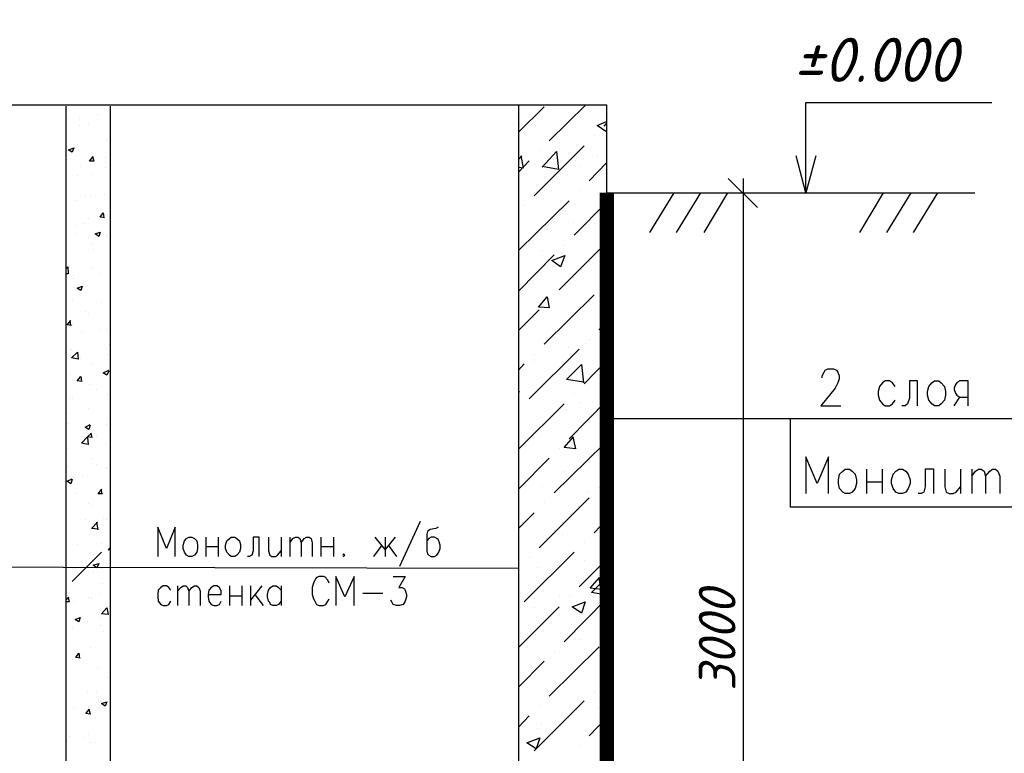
# Model space of a CAD drawing. Extents: x -119078 to 1619993, y 264752 to 340742.
# Tile 179 of 220: x 1048376 to 1055063, y 307114 to 312100. Entities that reach past the tile are written whole.
import ezdxf

# ---------------------------------------------------------------- set-up
doc = ezdxf.new("R2010")
doc.units = 0
doc.header["$MEASUREMENT"] = 0
doc.linetypes.add('CONTI', pattern=[0])
doc.layers.get('0').update_dxf_attribs({"color": 250, "linetype": 'CONTI'})
doc.layers.add('PDF _Геометрия', color=250, linetype='Continuous')
doc.layers.add('PDF _Текст', color=7, linetype='Continuous')
doc.styles.add('ICOCPEUR', font='isocpeui.ttf')
doc.styles.add('PDF ISOCPEUR Italic', font='isocpeui.ttf')

msp = doc.modelspace()

# ---------------------------------------------------------------- linework, layer by layer
at = {"layer": 'PDF _Геометрия', "color": 7, "lineweight": -3}
for points in [[(1052361.402, 311520.949), (1052361.402, 304324.094), (1039161.523, 304324.094), (1039161.523, 311520.949)], [(1054588.193, 309645.533), (1054617.827, 309645.533), (1054634.761, 309632.832), (1054655.928, 309607.432), (1054664.395, 309573.564), (1054664.395, 309548.163), (1054655.928, 309514.296), (1054634.761, 309488.895), (1054617.827, 309476.195), (1054588.193, 309476.195), (1054571.259, 309488.895), (1054550.092, 309514.296), (1054541.625, 309548.163), (1054541.625, 309573.564), (1054550.092, 309607.432), (1054571.259, 309632.832)], [(1053982.81, 309044.384), (1054012.444, 309044.384), (1054029.378, 309031.683), (1054050.545, 309010.516), (1054059.012, 308972.415), (1054059.012, 308947.014), (1054050.545, 308913.147), (1054029.378, 308887.746), (1054012.444, 308879.279), (1053982.81, 308879.279), (1053965.877, 308887.746), (1053944.709, 308913.147), (1053936.243, 308947.014), (1053936.243, 308972.415), (1053944.709, 309010.516), (1053965.877, 309031.683)], [(1054346.887, 309044.384), (1054372.287, 309044.384), (1054393.454, 309031.683), (1054410.388, 309010.516), (1054423.089, 308972.415), (1054423.089, 308947.014), (1054410.388, 308913.147), (1054393.454, 308887.746), (1054372.287, 308879.279), (1054346.887, 308879.279), (1054325.719, 308887.746), (1054308.786, 308913.147), (1054296.085, 308947.014), (1054296.085, 308972.415), (1054308.786, 309010.516), (1054325.719, 309031.683)], [(1049524.552, 308583.151), (1049545.719, 308583.151), (1049562.653, 308574.684), (1049579.587, 308557.75), (1049583.82, 308528.116), (1049583.82, 308506.949), (1049579.587, 308481.548), (1049562.653, 308460.381), (1049545.719, 308451.914), (1049524.552, 308451.914), (1049507.618, 308460.381), (1049494.918, 308481.548), (1049486.451, 308506.949), (1049486.451, 308528.116), (1049494.918, 308557.75), (1049507.618, 308574.684)], [(1049812.426, 308583.151), (1049837.827, 308583.151), (1049850.527, 308574.684), (1049867.461, 308557.75), (1049875.928, 308528.116), (1049875.928, 308506.949), (1049867.461, 308481.548), (1049850.527, 308460.381), (1049837.827, 308451.914), (1049812.426, 308451.914), (1049799.726, 308460.381), (1049782.792, 308481.548), (1049774.325, 308506.949), (1049774.325, 308528.116), (1049782.792, 308557.75), (1049799.726, 308574.684)], [(1050574.446, 308468.848), (1050570.213, 308460.381), (1050574.446, 308451.914), (1050582.913, 308460.381)]]:
    msp.add_lwpolyline(points, close=True, dxfattribs=at)
for points in [[(1051764.486, 311520.949), (1051764.486, 304925.243), (1039762.672, 304925.243), (1039762.672, 311520.949)], [(1048688.821, 311511.71), (1048688.821, 304916.004)], [(1048989.396, 311511.71), (1048989.396, 304916.004)], [(1053716.104, 310924.033), (1053716.104, 311173.806), (1053716.104, 311537.883), (1054977.67, 311537.883)], [(1053783.839, 311173.806), (1053716.104, 310924.033), (1053648.369, 311173.806)], [(1052361.402, 310924.033), (1054863.367, 310924.033)], [(1052818.614, 310924.033), (1052653.509, 310653.093)], [(1053000.652, 310924.033), (1052835.547, 310653.093)], [(1053182.69, 310924.033), (1053021.819, 310653.093)], [(1054241.051, 310924.033), (1054080.18, 310653.093)], [(1054427.322, 310924.033), (1054262.218, 310653.093)], [(1054609.36, 310924.033), (1054444.256, 310653.093)], [(1053826.173, 309666.7), (1053826.173, 309679.4), (1053838.873, 309704.801), (1053847.34, 309717.501), (1053864.274, 309725.968), (1053902.375, 309725.968), (1053923.542, 309717.501), (1053932.009, 309704.801), (1053940.476, 309679.4), (1053940.476, 309658.233), (1053932.009, 309632.832), (1053915.075, 309594.731), (1053817.706, 309476.195), (1053953.176, 309476.195)], [(1054321.486, 309607.432), (1054304.552, 309632.832), (1054283.385, 309645.533), (1054253.751, 309645.533), (1054236.817, 309632.832), (1054215.65, 309607.432), (1054207.183, 309573.564), (1054207.183, 309548.163), (1054215.65, 309514.296), (1054236.817, 309488.895), (1054253.751, 309476.195), (1054283.385, 309476.195), (1054304.552, 309488.895), (1054321.486, 309514.296)], [(1054473.89, 309476.195), (1054473.89, 309645.533), (1054418.855, 309645.533), (1054418.855, 309526.996), (1054406.155, 309488.895), (1054389.221, 309476.195), (1054368.054, 309476.195)], [(1054816.799, 309476.195), (1054816.799, 309645.533), (1054761.764, 309645.533), (1054740.597, 309632.832), (1054732.13, 309620.132), (1054723.663, 309594.731), (1054723.663, 309586.264), (1054732.13, 309560.864), (1054740.597, 309548.163), (1054761.764, 309535.463), (1054816.799, 309535.463)], [(1054723.663, 309476.195), (1054761.764, 309535.463)], [(1061141.564, 309387.293), (1052361.401, 309387.293)], [(1061141.564, 308786.144), (1053610.267, 308786.144), (1053610.267, 309387.293)], [(1053868.507, 308879.279), (1053868.507, 309129.052), (1053792.305, 308947.014), (1053716.103, 309129.052), (1053716.103, 308879.279)], [(1054126.747, 309044.384), (1054126.747, 308879.279)], [(1054232.584, 309044.384), (1054232.584, 308879.279)], [(1054583.959, 308879.279), (1054583.959, 309044.384), (1054524.691, 309044.384), (1054524.691, 308925.847), (1054516.224, 308887.746), (1054499.291, 308879.279), (1054478.123, 308879.279)], [(1054660.161, 309044.384), (1054660.161, 308925.847), (1054668.628, 308887.746), (1054689.796, 308879.279), (1054715.196, 308879.279), (1054736.363, 308887.746), (1054765.998, 308925.847)], [(1054765.998, 309044.384), (1054765.998, 308879.279)], [(1054842.2, 309044.384), (1054842.2, 308879.279)], [(1054842.2, 308997.816), (1054867.6, 309031.683), (1054888.767, 309044.384), (1054905.701, 309044.384), (1054926.868, 309031.683), (1054935.335, 308997.816), (1054935.335, 308879.279)], [(1054935.335, 308997.816), (1054964.969, 309031.683), (1054981.903, 309044.384), (1055003.07, 309044.384), (1055020.004, 309031.683), (1055032.704, 308997.816), (1055032.704, 308879.279)], [(1054126.747, 308959.715), (1054232.584, 308959.715)], [(1049431.416, 308451.914), (1049431.416, 308650.886), (1049372.148, 308506.949), (1049312.88, 308650.886), (1049312.88, 308451.914)], [(1051095.16, 308688.987), (1050955.456, 308384.179)], [(1051217.93, 308650.886), (1051200.996, 308642.419), (1051162.895, 308633.952), (1051145.961, 308621.252), (1051141.728, 308604.318), (1051141.728, 308490.015), (1051145.961, 308468.848), (1051154.428, 308460.381), (1051171.362, 308451.914), (1051192.529, 308451.914), (1051209.463, 308460.381), (1051222.163, 308481.548), (1051230.63, 308506.949), (1051230.63, 308528.116), (1051222.163, 308557.75), (1051217.93, 308566.217), (1051209.463, 308574.684), (1051192.529, 308583.151), (1051171.362, 308583.151), (1051154.428, 308574.684), (1051141.728, 308557.75)], [(1049638.855, 308583.151), (1049638.855, 308451.914)], [(1049723.524, 308583.151), (1049723.524, 308451.914)], [(1050002.931, 308451.914), (1050002.931, 308583.151), (1049960.597, 308583.151), (1049960.597, 308490.015), (1049952.13, 308460.381), (1049935.196, 308451.914), (1049922.496, 308451.914)], [(1050066.433, 308583.151), (1050066.433, 308490.015), (1050074.9, 308460.381), (1050087.6, 308451.914), (1050113.001, 308451.914), (1050125.701, 308460.381), (1050151.102, 308490.015)], [(1050151.102, 308583.151), (1050151.102, 308451.914)], [(1050210.37, 308583.151), (1050210.37, 308451.914)], [(1050210.37, 308545.05), (1050231.537, 308574.684), (1050248.471, 308583.151), (1050265.405, 308583.151), (1050278.105, 308574.684), (1050286.572, 308545.05), (1050286.572, 308451.914)], [(1050286.572, 308545.05), (1050307.739, 308574.684), (1050324.673, 308583.151), (1050341.607, 308583.151), (1050354.307, 308574.684), (1050362.774, 308545.05), (1050362.774, 308451.914)], [(1050422.042, 308583.151), (1050422.042, 308451.914)], [(1050506.711, 308583.151), (1050506.711, 308451.914)], [(1050925.822, 308583.151), (1050858.087, 308498.482), (1050790.352, 308583.151)], [(1050858.087, 308583.151), (1050858.087, 308451.914)], [(1049638.855, 308519.649), (1049723.524, 308519.649)], [(1050422.042, 308519.649), (1050506.711, 308519.649)], [(1050781.885, 308451.914), (1050836.92, 308528.116)], [(1050879.254, 308528.116), (1050934.289, 308451.914)], [(1048731.156, 308281.592), (1048930.128, 308480.564)], [(1042482.637, 308392.434), (1051764.486, 308371.266)], [(1050477.077, 308269.876), (1050468.61, 308291.043), (1050460.143, 308299.51), (1050455.91, 308307.977), (1050438.976, 308316.444), (1050409.342, 308316.444), (1050392.408, 308307.977), (1050383.941, 308299.51), (1050379.708, 308291.043), (1050371.241, 308269.876), (1050362.774, 308240.242), (1050362.774, 308193.674), (1050371.241, 308164.04), (1050379.708, 308147.106), (1050392.408, 308125.939), (1050409.342, 308117.472), (1050438.976, 308117.472), (1050455.91, 308125.939), (1050468.61, 308147.106), (1050477.077, 308164.04)], [(1050646.415, 308117.472), (1050646.415, 308316.444), (1050582.913, 308176.74), (1050523.645, 308316.444), (1050523.645, 308117.472)], [(1050913.122, 308316.444), (1050993.557, 308316.444), (1050951.223, 308240.242), (1050972.39, 308240.242), (1050989.324, 308231.775), (1050993.557, 308223.308), (1051002.024, 308193.674), (1051002.024, 308176.74), (1050993.557, 308147.106), (1050980.857, 308125.939), (1050955.456, 308117.472), (1050934.289, 308117.472), (1050913.122, 308125.939), (1050904.655, 308138.639), (1050896.188, 308155.573)], [(1049401.782, 308223.308), (1049389.082, 308240.242), (1049372.148, 308252.942), (1049350.981, 308252.942), (1049334.047, 308240.242), (1049317.113, 308223.308), (1049312.88, 308193.674), (1049312.88, 308176.74), (1049317.113, 308147.106), (1049334.047, 308125.939), (1049350.981, 308117.472), (1049372.148, 308117.472), (1049389.082, 308125.939), (1049401.782, 308147.106)], [(1049448.35, 308252.942), (1049448.35, 308117.472)], [(1049448.35, 308214.841), (1049469.517, 308240.242), (1049486.451, 308252.942), (1049503.385, 308252.942), (1049516.085, 308240.242), (1049524.552, 308214.841), (1049524.552, 308117.472)], [(1049524.552, 308214.841), (1049545.719, 308240.242), (1049562.653, 308252.942), (1049579.587, 308252.942), (1049592.287, 308240.242), (1049600.754, 308214.841), (1049600.754, 308117.472)], [(1049655.789, 308193.674), (1049744.691, 308193.674), (1049744.691, 308214.841), (1049736.224, 308231.775), (1049731.991, 308240.242), (1049715.057, 308252.942), (1049693.89, 308252.942), (1049676.956, 308240.242), (1049660.022, 308223.308), (1049655.789, 308193.674), (1049655.789, 308176.74), (1049660.022, 308147.106), (1049676.956, 308125.939), (1049693.89, 308117.472), (1049715.057, 308117.472), (1049731.991, 308125.939), (1049744.691, 308147.106)], [(1049799.726, 308252.942), (1049799.726, 308117.472)], [(1049884.395, 308252.942), (1049884.395, 308117.472)], [(1049943.663, 308252.942), (1049943.663, 308117.472)], [(1050019.865, 308252.942), (1049943.663, 308155.573)], [(1050151.102, 308147.106), (1050134.168, 308125.939), (1050117.234, 308117.472), (1050096.067, 308117.472), (1050079.133, 308125.939), (1050074.9, 308138.639), (1050066.433, 308147.106), (1050057.966, 308176.74), (1050057.966, 308193.674), (1050066.433, 308223.308), (1050079.133, 308240.242), (1050096.067, 308252.942), (1050117.234, 308252.942), (1050134.168, 308240.242), (1050151.102, 308223.308)], [(1050151.102, 308252.942), (1050151.102, 308117.472)], [(1049799.726, 308185.207), (1049884.395, 308185.207)], [(1049973.297, 308193.674), (1050028.332, 308117.472)], [(1050705.683, 308202.141), (1050841.153, 308202.141)]]:
    msp.add_lwpolyline(points, dxfattribs=at)
at = {"layer": 'PDF _Геометрия', "color": 8, "lineweight": -3, "true_color": 0x767676}
for points in [[(1051764.486, 311334.677), (1051938.057, 311508.248)], [(1051971.925, 311275.409), (1052221.698, 311520.949)], [(1048904.727, 311456.675), (1048904.727, 311456.675)], [(1048709.989, 311431.274), (1048709.989, 311431.274)], [(1048781.957, 311431.274), (1048781.957, 311431.274)], [(1048781.957, 311380.473), (1048781.957, 311380.473)], [(1048845.459, 311388.94), (1048845.459, 311388.94)], [(1051772.953, 311393.945), (1051772.953, 311393.945)], [(1051878.789, 311381.245), (1051878.789, 311381.245)], [(1052361.402, 311351.611), (1052357.168, 311338.911), (1052297.9, 311381.245), (1052361.402, 311406.646)], [(1052344.468, 311377.012), (1052361.402, 311393.945)], [(1052276.733, 311309.277), (1052276.733, 311309.277)], [(1048769.257, 311253.47), (1048769.257, 311253.47)], [(1048968.229, 311278.87), (1048968.229, 311278.87)], [(1051870.322, 310902.866), (1052208.998, 311241.542)], [(1048709.989, 311215.369), (1048743.856, 311228.069), (1048731.156, 311198.435), (1048705.755, 311215.369)], [(1048773.49, 311211.135), (1048773.49, 311211.135)], [(1051904.19, 311207.674), (1051904.19, 311207.674)], [(1051925.357, 311097.604), (1052022.726, 311203.441), (1052035.426, 311080.671), (1051925.357, 311101.838)], [(1052039.66, 311224.608), (1052039.66, 311224.608)], [(1048870.859, 311168.801), (1048879.326, 311139.167), (1048849.692, 311139.167), (1048875.093, 311168.801)], [(1048955.528, 311160.334), (1048955.528, 311160.334)], [(1051764.486, 311148.406), (1051785.653, 311173.806)], [(1051764.486, 311097.604), (1051798.354, 311093.371), (1051781.42, 311173.806)], [(1051764.486, 311063.737), (1051836.455, 311139.939)], [(1052149.729, 311144.172), (1052149.729, 311144.172)], [(1052242.865, 311004.469), (1052361.402, 311127.239)], [(1052297.9, 311173.806), (1052297.9, 311173.806)], [(1048769.257, 311041.797), (1048769.257, 311041.797)], [(1048790.424, 311101.066), (1048790.424, 311101.066)], [(1048866.626, 311050.264), (1048866.626, 311050.264)], [(1048955.528, 311096.832), (1048955.528, 311096.832)], [(1052183.597, 311101.838), (1052183.597, 311101.838)], [(1048951.295, 310914.794), (1048951.295, 310914.794)], [(1052175.13, 310936.734), (1052175.13, 310936.734)], [(1048760.79, 310872.46), (1048760.79, 310872.46)], [(1048824.291, 310897.86), (1048824.291, 310897.86)], [(1048853.926, 310902.094), (1048853.926, 310902.094)], [(1051768.719, 310534.556), (1052107.395, 310868.998)], [(1052141.262, 310636.159), (1052361.402, 310856.298)], [(1048951.295, 310753.923), (1048921.661, 310758.157), (1048942.828, 310787.791), (1048947.061, 310753.923)], [(1051802.587, 310835.131), (1051802.587, 310835.131)], [(1048815.825, 310711.589), (1048815.825, 310711.589)], [(1048845.459, 310745.456), (1048845.459, 310745.456)], [(1052137.029, 310720.828), (1052137.029, 310720.828)], [(1052200.531, 310720.828), (1052200.531, 310720.828)], [(1052280.966, 310716.594), (1052280.966, 310716.594)], [(1048688.821, 310694.655), (1048688.821, 310694.655)], [(1048752.323, 310643.854), (1048752.323, 310643.854)], [(1048756.556, 310703.122), (1048756.556, 310703.122)], [(1051963.458, 310674.26), (1051963.458, 310674.26)], [(1048968.229, 310635.387), (1048968.229, 310635.387)], [(1052039.66, 310263.616), (1052361.402, 310585.358)], [(1048748.09, 310533.784), (1048748.09, 310533.784)], [(1048862.392, 310571.885), (1048862.392, 310571.885)], [(1048875.093, 310538.018), (1048875.093, 310538.018)], [(1051925.357, 310530.323), (1051925.357, 310530.323)], [(1052073.527, 310568.424), (1052073.527, 310568.424)], [(1051764.486, 310255.149), (1052005.792, 310500.689)], [(1048688.821, 310406.781), (1048701.522, 310419.481), (1048705.755, 310372.913), (1048688.821, 310372.913)], [(1048866.626, 310406.781), (1048866.626, 310406.781)], [(1048925.894, 310372.913), (1048925.894, 310372.913)], [(1048743.856, 310364.446), (1048743.856, 310364.446)], [(1048743.856, 310339.046), (1048743.856, 310339.046)], [(1052120.095, 310297.483), (1052120.095, 310297.483)], [(1052344.468, 310297.483), (1052344.468, 310297.483)], [(1048735.389, 310195.109), (1048735.389, 310195.109)], [(1048930.128, 310178.175), (1048930.128, 310178.175)], [(1051976.158, 310140.846), (1051899.956, 310145.08), (1051959.224, 310217.048), (1051971.925, 310140.846)], [(1051938.057, 309895.306), (1052276.733, 310229.748)], [(1051946.524, 310217.048), (1051946.524, 310217.048)], [(1051971.925, 310195.881), (1051971.925, 310195.881)], [(1048824.291, 310114.673), (1048824.291, 310114.673)], [(1051764.486, 309988.442), (1051904.19, 310128.146)], [(1048726.922, 310021.537), (1048697.288, 310025.771), (1048722.689, 310055.405)], [(1048722.689, 310021.537), (1048718.455, 310055.405)], [(1048845.459, 310101.973), (1048845.459, 310101.973)], [(1048930.128, 310042.705), (1048930.128, 310042.705)], [(1051950.758, 310073.111), (1051950.758, 310073.111)], [(1052310.6, 309992.676), (1052361.402, 310047.71)], [(1048731.156, 310025.771), (1048731.156, 310025.771)], [(1048794.657, 309979.203), (1048794.657, 309979.203)], [(1048921.661, 309996.137), (1048921.661, 309996.137)], [(1048963.995, 309991.903), (1048963.995, 309991.903)], [(1052242.865, 309929.174), (1052242.865, 309929.174)], [(1048722.689, 309856.433), (1048722.689, 309856.433)], [(1048726.922, 309856.433), (1048726.922, 309856.433)], [(1048985.162, 309894.534), (1048985.162, 309894.534)], [(1051836.455, 309522.763), (1052175.13, 309861.439)], [(1052103.161, 309874.139), (1052103.161, 309874.139)], [(1052217.464, 309899.54), (1052217.464, 309899.54)], [(1048790.424, 309797.165), (1048790.424, 309797.165)], [(1048980.929, 309822.566), (1048980.929, 309822.566)], [(1051870.322, 309827.571), (1051870.322, 309827.571)], [(1051874.556, 309776.77), (1051874.556, 309776.77)], [(1052094.695, 309776.77), (1052094.695, 309776.77)], [(1052208.998, 309624.366), (1052361.402, 309781.003)], [(1048862.392, 309763.297), (1048862.392, 309763.297)], [(1048980.929, 309712.496), (1048968.229, 309682.862), (1048942.828, 309699.796), (1048980.929, 309716.729)], [(1048980.929, 309725.196), (1048980.929, 309725.196)], [(1051764.486, 309717.502), (1051802.587, 309759.836)], [(1052204.764, 309637.066), (1052090.461, 309654), (1052192.064, 309755.603), (1052204.764, 309632.833)], [(1048718.455, 309691.329), (1048718.455, 309691.329)], [(1048798.891, 309640.527), (1048765.023, 309644.761), (1048790.424, 309674.395), (1048794.657, 309640.527)], [(1048849.692, 309619.36), (1048849.692, 309619.36)], [(1048896.26, 309585.493), (1048896.26, 309585.493)], [(1051764.486, 309573.565), (1051768.719, 309573.565), (1051764.486, 309560.864)], [(1048714.222, 309521.991), (1048714.222, 309521.991)], [(1048731.156, 309526.224), (1048731.156, 309526.224)], [(1048972.462, 309555.859), (1048972.462, 309555.859)], [(1052107.395, 309251.823), (1052361.402, 309510.063)], [(1052141.262, 309556.631), (1052141.262, 309556.631)], [(1048841.225, 309458.489), (1048841.225, 309458.489)], [(1051764.486, 309179.854), (1052073.527, 309488.896)], [(1051768.719, 309455.028), (1051768.719, 309455.028)], [(1052090.461, 309450.795), (1052090.461, 309450.795)], [(1052179.363, 309497.363), (1052179.363, 309497.363)], [(1048714.222, 309420.388), (1048714.222, 309420.388)], [(1048968.229, 309386.521), (1048968.229, 309386.521)], [(1048705.755, 309352.653), (1048705.755, 309352.653)], [(1048794.657, 309327.253), (1048794.657, 309327.253)], [(1048853.926, 309344.186), (1048845.459, 309314.552), (1048820.058, 309331.486), (1048853.926, 309348.42)], [(1048963.995, 309348.42), (1048963.995, 309348.42)], [(1048836.992, 309259.517), (1048841.225, 309212.95), (1048794.657, 309221.416), (1048836.992, 309263.751)], [(1048858.159, 309289.152), (1048866.626, 309259.517), (1048836.992, 309263.751), (1048862.392, 309289.152)], [(1048900.493, 309263.751), (1048900.493, 309263.751)], [(1052132.796, 309264.523), (1052149.729, 309184.088), (1052073.527, 309192.555), (1052137.029, 309264.523)], [(1048701.522, 309183.316), (1048701.522, 309183.316)], [(1048959.762, 309217.183), (1048959.762, 309217.183)], [(1052005.792, 308883.513), (1052344.468, 309217.955)], [(1052039.66, 309188.321), (1052039.66, 309188.321)], [(1048862.392, 309119.814), (1048862.392, 309119.814)], [(1051764.486, 308908.914), (1051971.925, 309120.586)], [(1048697.288, 309064.779), (1048697.288, 309064.779)], [(1048769.257, 309060.546), (1048769.257, 309060.546)], [(1048896.26, 309077.479), (1048896.26, 309077.479)], [(1048955.528, 309047.845), (1048955.528, 309047.845)], [(1048968.229, 309056.312), (1048968.229, 309056.312)], [(1048693.055, 309013.978), (1048693.055, 309013.978)], [(1048731.156, 308975.877), (1048722.689, 308946.243), (1048697.288, 308963.176), (1048731.156, 308980.11)], [(1048803.124, 308997.044), (1048803.124, 308997.044)], [(1052073.527, 309027.45), (1052073.527, 309027.45)], [(1048938.594, 308878.508), (1048908.96, 308878.508), (1048934.361, 308908.142)], [(1048934.361, 308878.508), (1048930.128, 308908.142)], [(1048955.528, 308903.908), (1048955.528, 308903.908)], [(1051925.357, 308925.848), (1051925.357, 308925.848)], [(1052310.6, 308917.381), (1052310.6, 308917.381)], [(1048760.79, 308878.508), (1048760.79, 308878.508)], [(1048947.061, 308878.508), (1048947.061, 308878.508)], [(1051904.19, 308510.97), (1052242.865, 308849.646)], [(1052230.165, 308883.513), (1052230.165, 308883.513)], [(1048841.225, 308815.006), (1048841.225, 308815.006)], [(1048866.626, 308798.072), (1048866.626, 308798.072)], [(1051938.057, 308815.778), (1051938.057, 308815.778)], [(1048820.058, 308704.936), (1048820.058, 308704.936)], [(1048942.828, 308709.17), (1048942.828, 308709.17)], [(1048963.995, 308704.936), (1048963.995, 308704.936)], [(1051764.486, 308642.207), (1051870.322, 308748.043)], [(1052128.562, 308748.043), (1052128.562, 308748.043)], [(1052276.733, 308612.573), (1052361.402, 308701.475)], [(1048908.96, 308637.201), (1048862.392, 308641.435), (1048904.727, 308683.769)], [(1048908.96, 308632.968), (1048900.493, 308683.769)], [(1052060.827, 308604.106), (1052060.827, 308604.106)], [(1048769.257, 308535.599), (1048769.257, 308535.599)], [(1048934.361, 308539.832), (1048934.361, 308539.832)], [(1048989.396, 308497.498), (1048976.695, 308497.498), (1048989.396, 308510.198)], [(1052208.998, 308544.838), (1052208.998, 308544.838)], [(1048858.159, 308476.33), (1048858.159, 308476.33)], [(1048875.093, 308467.863), (1048875.093, 308467.863)], [(1051802.587, 308142.661), (1052141.262, 308481.336)], [(1051836.455, 308447.468), (1051836.455, 308447.468)], [(1048930.128, 308370.494), (1048930.128, 308370.494)], [(1051895.723, 308379.733), (1051895.723, 308379.733)], [(1052175.13, 308244.263), (1052361.402, 308430.535)], [(1052213.231, 308422.068), (1052213.231, 308422.068)], [(1048875.093, 308345.094), (1048875.093, 308345.094)], [(1052327.534, 308227.329), (1052251.332, 308235.796), (1052314.834, 308307.765)], [(1052361.402, 308189.228), (1052259.799, 308206.162), (1052361.402, 308307.765)], [(1052323.301, 308227.329), (1052310.6, 308307.765)], [(1052361.402, 308273.897), (1052357.168, 308307.765)], [(1048938.594, 308268.892), (1048938.594, 308268.892)], [(1048688.821, 308154.589), (1048709.989, 308175.756)], [(1048688.821, 308146.122), (1048714.222, 308146.122), (1048705.755, 308175.756)], [(1048841.225, 308171.522), (1048841.225, 308171.522)], [(1048925.894, 308201.156), (1048925.894, 308201.156)], [(1051870.322, 308168.061), (1051870.322, 308168.061)], [(1052043.893, 308184.995), (1052043.893, 308184.995)], [(1052107.395, 308176.528), (1052107.395, 308176.528)], [(1048739.623, 308146.122), (1048739.623, 308146.122)], [(1048866.626, 308163.055), (1048866.626, 308163.055)], [(1051764.486, 307833.619), (1052039.66, 308108.793)], [(1051874.556, 308104.56), (1051874.556, 308104.56)], [(1052073.527, 307871.72), (1052361.402, 308163.828)], [(1048917.427, 308036.052), (1048917.427, 308036.052)], [(1048959.762, 308061.453), (1048959.762, 308061.453)], [(1048836.992, 308006.418), (1048836.992, 308006.418)], [(1048925.894, 307985.251), (1048925.894, 307985.251)], [(1052357.168, 307986.023), (1052357.168, 307986.023)], [(1048735.389, 307959.85), (1048735.389, 307959.85)], [(1048947.061, 307938.683), (1048947.061, 307938.683)], [(1051878.789, 307922.521), (1051878.789, 307922.521)], [(1048858.159, 307832.847), (1048858.159, 307832.847)], [(1048913.194, 307866.714), (1048913.194, 307866.714)], [(1051971.925, 307503.41), (1052310.6, 307837.853)], [(1052175.13, 307888.654), (1052175.13, 307888.654)], [(1048786.19, 307760.878), (1048756.556, 307765.112), (1048777.724, 307794.746), (1048781.957, 307760.878)], [(1048794.657, 307786.279), (1048794.657, 307786.279)], [(1052005.792, 307803.985), (1052005.792, 307803.985)], [(1048735.389, 307748.178), (1048735.389, 307748.178)], [(1048904.727, 307697.377), (1048904.727, 307697.377)], [(1051764.486, 307562.679), (1051938.057, 307740.483)], [(1052026.96, 307761.651), (1052026.96, 307761.651)], [(1048980.929, 307629.642), (1048980.929, 307629.642)], [(1052344.468, 307605.013), (1052361.402, 307621.947)], [(1048836.992, 307528.039), (1048836.992, 307528.039)], [(1048900.493, 307528.039), (1048900.493, 307528.039)], [(1052276.733, 307537.278), (1052276.733, 307537.278)], [(1048908.96, 307477.238), (1048908.96, 307477.238)], [(1048972.462, 307443.37), (1048972.462, 307443.37)], [(1051870.322, 307130.867), (1052208.998, 307469.543)], [(1051904.19, 307435.675), (1051904.19, 307435.675)], [(1052026.96, 307486.477), (1052026.96, 307486.477)], [(1048743.856, 307422.203), (1048743.856, 307422.203)], [(1048845.459, 307413.736), (1048853.926, 307379.868), (1048824.291, 307384.102), (1048849.692, 307413.736)], [(1048845.459, 307426.436), (1048845.459, 307426.436)], [(1048959.762, 307417.969), (1048959.762, 307417.969)], [(1051764.486, 307291.738), (1051836.455, 307367.94)], [(1052306.367, 307427.208), (1052306.367, 307427.208)], [(1048892.027, 307358.701), (1048892.027, 307358.701)], [(1051921.123, 307317.139), (1051921.123, 307317.139)], [(1052014.259, 307338.306), (1052014.259, 307338.306)], [(1052242.865, 307232.47), (1052361.402, 307355.24)], [(1048841.225, 307244.398), (1048841.225, 307244.398)], [(1051895.723, 307283.271), (1051895.723, 307283.271)], [(1048714.222, 307227.464), (1048714.222, 307227.464)], [(1048807.358, 307218.997), (1048807.358, 307218.997)], [(1048858.159, 307189.363), (1048858.159, 307189.363)], [(1048887.793, 307189.363), (1048887.793, 307189.363)], [(1052175.13, 307164.735), (1052175.13, 307164.735)]]:
    msp.add_lwpolyline(points, dxfattribs=at)
at = {"layer": 'PDF _Геометрия', "color": 251, "lineweight": -3, "true_color": 0x535353}
for points in [[(1053385.895, 310822.431), (1053186.923, 311021.402)], [(1053288.526, 311021.402), (1053288.526, 304823.64)], [(1052564.607, 310924.033), (1053385.895, 310924.033)]]:
    msp.add_lwpolyline(points, dxfattribs=at)
at = {"layer": 'PDF _Геометрия', "color": 7, "lineweight": -3, "const_width": 97.369}
msp.add_lwpolyline([(1052363.518, 310924.033), (1052363.518, 304324.094), (1052562.49, 304324.094), (1052562.49, 304125.122)], dxfattribs=at)
at = {"layer": 'PDF _Геометрия', "color": 8, "lineweight": -3, "true_color": 0x767676}
for points in [[(1048921.661, 310656.554), (1048913.194, 310626.92), (1048887.793, 310643.854)], [(1052077.761, 310496.455), (1052048.127, 310420.253), (1051988.859, 310462.588)], [(1048798.891, 310288.244), (1048790.424, 310258.61), (1048765.023, 310275.544)], [(1048773.49, 309792.931), (1048726.922, 309801.398), (1048769.257, 309839.499)], [(1048913.194, 308404.362), (1048900.493, 308374.728), (1048875.093, 308391.661)], [(1048976.695, 308057.219), (1048930.128, 308061.453), (1048968.229, 308103.787)], [(1052217.464, 308142.661), (1052192.064, 308066.459), (1052128.562, 308108.793)], [(1048786.19, 308036.052), (1048777.724, 308006.418), (1048752.323, 308023.352)], [(1048968.229, 307464.537), (1048955.528, 307434.903), (1048930.128, 307451.837)], [(1051908.423, 307219.77), (1051883.022, 307143.568), (1051819.521, 307185.902)]]:
    msp.add_lwpolyline(points, close=True, dxfattribs=at)

# ---------------------------------------------------------------- texts
at = {"linetype": 'Continuous', "lineweight": 25, "ltscale": 15, "insert": (12863.76, 311222.017), "char_height": 250, "width": 17877.44941, "attachment_point": 1, "style": 'ICOCPEUR'}
msp.add_mtext('\\pi4862.31;{\\H1.16667x;\\LАнтисейсмические мероприятия\\P\\pi0;\\H0.71428x;\\l       Для обеспечения сейсмостойкости несущих конструкций и фундаментов соблюдены все условия КМК 2.01.03-19 «Строительство в сейсмических районах».\\P\\pi5355.138;\\H1.4x;\\LАнтикоррозионная защита\\l\\P\\pi0;\\H0.71428x;       Защита конструкций от коррозии должна производиться в соответствии КМК 2.03.11-96 "Защита строительных конструкций от коррозии" ГОСТ 9.402-2004 «Покрытия лакокрасочные. Подготовка (металлических поверхностей перед окрашиванием». Антикоррозионное покрытие должно обеспечивать защиту конструкций. \\P       \\A1;Все несущие металлоконструкции грунтовать и\\A0; окрасить эмалью ПФ-115 (ГОСТ6465-76) за 2 раза по грунтовке ГФ-021 (ГОСТ 25129-82)\\A1;.\\P      Для железобетонных конструкций использовать бетон \\A0;на портландцементе по ГОСТ 10178-85*,\\A1; водонепроницаемости W\\A0;4\\A1; и морозостойкостью F100\\A0;.\\A1;\\P\\A0;       \\A1;Все \\A0;поверхности бетонных и ж.б конструкций, соприкасающиеся с грунтом обмазать \\A1;\\C256;горячим битумом за 2 раза\\A0;\\C0; по ГОСТ 28379-89.}\\P\\pi5566.64787;{\\H1.16666x;\\LАнтипросадочные мероприятия\\A1;\\l\\P\\pi0;\\H0.71428x;        В соответствии с требованиями КМК 2.02.01-98 приняты противопросадочные мероприятия для первого типа грунтовых условий. Для устранения просадочных свойств грунтов I типа предусмотрено уплотнение тяжелыми трамбовками грунтов в основании котлованов и устройство подготовки из бетона класса В7,5. Насыпные грунты и строительный мусор толщиной до 1,5м удалить и заменить засыпкой из ГПС до бетонной подготовки.}', dxfattribs=at)
at = {"layer": 'PDF _Текст', "lineweight": 30, "insert": (1053631.435, 311676.99), "char_height": 299.9754, "attachment_point": 7, "style": 'PDF ISOCPEUR Italic'}
msp.add_mtext('±0.000', dxfattribs=at)
at = {"layer": 'PDF _Текст', "color": 251, "lineweight": 30, "true_color": 0x535353, "insert": (1053237.724, 307537.278), "char_height": 249.9795, "attachment_point": 7, "rotation": 90, "style": 'PDF ISOCPEUR Italic'}
msp.add_mtext('3000', dxfattribs=at)

doc.saveas('drawing.dxf')
